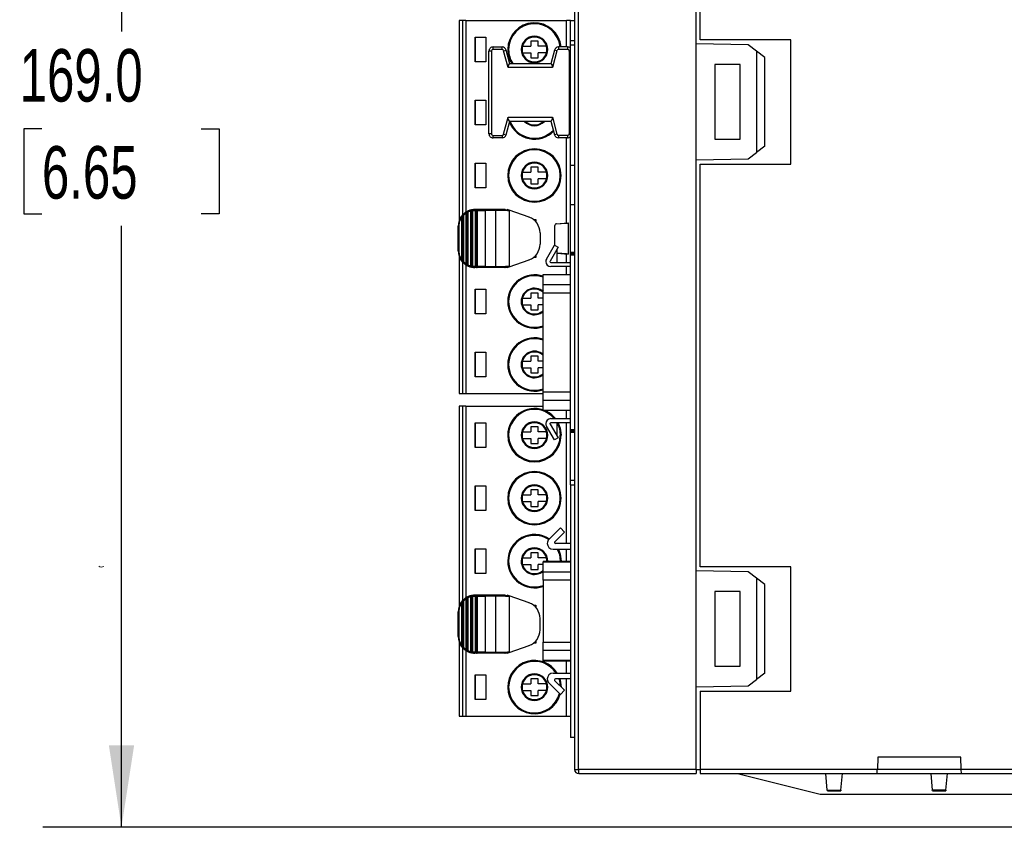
# Model space of a CAD drawing. Header units: millimetres. Extents: x 0 to 838, y 0 to 648.
# Tile 16 of 29: x 492 to 611, y 134 to 232. Entities that reach past the tile are written whole.
import ezdxf

# ---------------------------------------------------------------- set-up
doc = ezdxf.new("R2010")
doc.units = ezdxf.units.MM
doc.header["$LTSCALE"] = 3
doc.layers.add('DIMENSIONS', color=140, linetype='Continuous', lineweight=25)
doc.styles.add('SLDTEXTSTYLE0', font='TXT', dxfattribs={"width": 0.7})
doc.dimstyles.new('SLDDIMSTYLE0', dxfattribs={"dimtxt": 6.474023, "dimasz": 9.906, "dimexe": 0, "dimexo": 0.0625, "dimgap": 1.618506, "dimtad": 0, "dimtih": 1, "dimtoh": 1, "dimdec": 1, "dimrnd": 1e-09, "dimzin": 4, "dimdsep": 46, "dimtxsty": 'SLDTEXTSTYLE0', "dimsah": 1, "dimcen": 0.09, "dimadec": 0, "dimazin": 1, "dimtfac": 1, "dimtdec": 1, "dimtofl": 0, "dimtmove": 0, "dimatfit": 3, "dimfxl": 0, "dimfrac": 2, "dimtolj": 1, "dimtzin": 12, "dimarcsym": 0})

# ---------------------------------------------------------------- blocks, each defined once
blk = doc.blocks.new('_D_1')
at = {"layer": 'DIMENSIONS'}
for p, q in [((558.95, 303.38), (495.17, 303.38)), ((504.69, 303.38), (504.69, 230.62)), ((495.07, 218.88), (492.9, 218.88)), ((492.9, 218.88), (492.9, 208.59)), ((514.31, 218.88), (516.49, 218.88)), ((516.49, 218.88), (516.49, 208.59)), ((492.9, 208.59), (495.07, 208.59)), ((516.49, 208.59), (514.31, 208.59)), ((504.69, 134.38), (504.69, 207.14)), ((648.18, 134.38), (495.17, 134.38))]:
    blk.add_line(p, q, dxfattribs=at)
for points in [[(504.69, 303.38), (503.17, 293.47), (506.22, 293.47)], [(504.69, 134.38), (506.22, 144.28), (503.17, 144.28)]]:
    blk.add_solid(points, dxfattribs=at)
at = {"layer": 'DIMENSIONS', "char_height": 6.35, "attachment_point": 1, "style": 'SLDTEXTSTYLE0'}
for s, insert in [('169.0', (492.38, 228.51)), ('6.65', (495.07, 216.77))]:
    blk.add_mtext(s, dxfattribs=dict(at, insert=insert))

msp = doc.modelspace()

# ---------------------------------------------------------------- linework, layer by layer
for p, q in [((574.19, 229.14), (574.19, 278.87)), ((574.69, 229.65), (574.69, 278.35)), ((559.49, 277.32), (559.49, 141.38)), ((559.97, 141.38), (559.97, 277.32)), ((545.54, 231.96), (545.54, 207.77)), ((545.94, 231.96), (545.54, 231.96)), ((545.94, 231.96), (545.94, 208.44)), ((546.34, 231.96), (545.94, 231.96)), ((546.34, 231.96), (546.34, 208.78)), ((546.34, 231.96), (558.52, 231.96)), ((558.99, 231.96), (558.52, 231.96)), ((558.52, 228.77), (558.52, 231.96)), ((558.99, 231.96), (559.49, 231.96)), ((558.99, 229.55), (558.99, 231.96)), ((547.47, 229.96), (548.74, 229.96)), ((547.47, 226.96), (547.47, 229.96)), ((547.47, 229.96), (547.47, 226.96)), ((548.74, 229.96), (548.74, 226.96)), ((549.64, 228.47), (549.64, 228.77)), ((549.64, 228.77), (550.72, 228.77)), ((550.72, 228.47), (550.72, 228.77)), ((553.18, 228.86), (554.19, 228.86)), ((555.09, 229.46), (554.19, 229.46)), ((554.19, 229.46), (554.19, 228.86)), ((555.09, 228.86), (555.09, 229.46)), ((556.09, 228.86), (555.09, 228.86)), ((557.56, 228.77), (557.56, 228.47)), ((558.64, 228.77), (557.56, 228.77)), ((558.64, 228.77), (558.64, 228.47)), ((558.99, 229.04), (558.99, 229.55)), ((558.99, 229.55), (559.49, 229.55)), ((558.99, 214.48), (558.99, 229.04)), ((558.99, 229.04), (559.49, 229.04)), ((574.19, 215.12), (574.19, 229.14)), ((580.49, 229.03), (574.19, 229.14)), ((585.66, 229.65), (574.69, 229.65)), ((581.49, 228.26), (580.49, 229.03)), ((585.66, 214.6), (585.66, 229.65)), ((549.14, 218.27), (549.14, 228.27)), ((549.44, 228.27), (549.14, 228.27)), ((549.44, 228.27), (549.44, 218.27)), ((550.72, 228.47), (549.64, 228.47)), ((550.91, 228.32), (551.2, 228.4)), ((551.46, 226.27), (550.91, 228.32)), ((551.65, 226.73), (551.2, 228.4)), ((551.52, 228.46), (551.41, 228.46)), ((553.03, 228.46), (553.14, 228.46)), ((553.18, 228.06), (554.19, 228.06)), ((554.19, 228.06), (554.19, 227.46)), ((554.19, 227.46), (555.09, 227.46)), ((555.09, 227.46), (555.09, 228.06)), ((556.09, 228.06), (555.09, 228.06)), ((556.13, 228.46), (556.24, 228.46)), ((557.07, 228.4), (556.63, 226.73)), ((557.36, 228.32), (556.81, 226.27)), ((557.36, 228.32), (557.07, 228.4)), ((558.64, 228.47), (557.56, 228.47)), ((558.84, 228.27), (558.84, 218.27)), ((558.99, 228.27), (558.84, 228.27)), ((581.49, 228.26), (581.49, 216)), ((582.49, 227.49), (581.49, 228.26)), ((582.49, 216.76), (582.49, 227.49)), ((548.74, 226.96), (547.47, 226.96)), ((556.81, 226.27), (551.46, 226.27)), ((551.64, 226.77), (556.64, 226.77)), ((576.46, 226.65), (576.46, 217.6)), ((579.51, 226.65), (576.46, 226.65)), ((579.51, 217.6), (579.51, 226.65)), ((547.47, 222.34), (548.74, 222.34)), ((547.47, 219.34), (547.47, 222.34)), ((547.47, 222.34), (547.47, 219.34)), ((548.74, 222.34), (548.74, 219.34)), ((548.74, 219.34), (547.47, 219.34)), ((550.91, 218.22), (551.46, 220.27)), ((551.2, 218.14), (551.65, 219.81)), ((551.46, 220.27), (556.81, 220.27)), ((556.64, 219.77), (551.64, 219.77)), ((556.63, 219.81), (557.07, 218.14)), ((556.81, 220.27), (557.36, 218.22)), ((549.44, 218.27), (549.14, 218.27)), ((549.64, 218.07), (550.72, 218.07)), ((549.64, 217.77), (549.64, 218.07)), ((550.72, 218.07), (550.72, 217.77)), ((550.91, 218.22), (551.2, 218.14)), ((557.36, 218.22), (557.07, 218.14)), ((558.64, 218.07), (557.56, 218.07)), ((557.56, 218.07), (557.56, 217.77)), ((558.64, 218.07), (558.64, 217.77)), ((558.99, 218.27), (558.84, 218.27)), ((550.72, 217.77), (549.64, 217.77)), ((558.64, 217.77), (557.56, 217.77)), ((558.52, 207.46), (558.52, 217.77)), ((576.46, 217.6), (579.51, 217.6)), ((582.49, 216.76), (581.49, 216)), ((580.49, 215.23), (581.49, 216)), ((547.47, 214.72), (548.74, 214.72)), ((547.47, 211.72), (547.47, 214.72)), ((547.47, 214.72), (547.47, 211.72)), ((548.74, 214.72), (548.74, 211.72)), ((558.99, 214.48), (559.49, 214.48)), ((558.99, 209.69), (558.99, 214.48)), ((574.19, 215.12), (580.49, 215.23)), ((574.19, 165.39), (574.19, 215.12)), ((574.69, 165.9), (574.69, 214.6)), ((574.69, 214.6), (585.66, 214.6)), ((551.52, 213.22), (551.41, 213.22)), ((553.03, 213.22), (553.14, 213.22)), ((553.18, 213.62), (554.19, 213.62)), ((555.09, 214.22), (554.19, 214.22)), ((554.19, 214.22), (554.19, 213.62)), ((555.09, 213.62), (555.09, 214.22)), ((556.09, 213.62), (555.09, 213.62)), ((556.13, 213.22), (556.24, 213.22)), ((557.87, 213.22), (557.76, 213.22)), ((553.18, 212.82), (554.19, 212.82)), ((554.19, 212.82), (554.19, 212.22)), ((554.19, 212.22), (555.09, 212.22)), ((555.09, 212.22), (555.09, 212.82)), ((556.09, 212.82), (555.09, 212.82)), ((548.74, 211.72), (547.47, 211.72)), ((558.99, 203.9), (558.99, 209.69)), ((559.49, 209.69), (558.99, 209.69)), ((546.06, 208.42), (546.35, 208.67)), ((546.4, 208.76), (546.35, 208.73)), ((546.35, 208.67), (546.35, 202.53)), ((546.37, 208.8), (546.45, 208.84)), ((546.4, 202.44), (546.4, 208.76)), ((546.5, 208.76), (546.4, 208.76)), ((546.45, 208.84), (546.52, 208.88)), ((546.5, 202.44), (546.5, 208.76)), ((546.64, 208.78), (546.59, 208.76)), ((546.59, 202.44), (546.59, 208.76)), ((546.63, 208.82), (546.9, 208.93)), ((546.64, 202.41), (546.64, 208.78)), ((546.95, 208.96), (546.9, 208.95)), ((546.9, 208.95), (546.9, 208.93)), ((546.9, 208.93), (546.9, 202.27)), ((546.95, 209.04), (547.03, 209.06)), ((546.95, 208.96), (546.95, 202.23)), ((547.05, 208.96), (546.95, 208.96)), ((547.03, 209.06), (547.1, 209.07)), ((547.03, 209.06), (547.04, 209.06)), ((547.14, 208.96), (547.05, 208.96)), ((547.19, 208.97), (547.14, 208.96)), ((547.14, 208.96), (547.14, 202.23)), ((547.19, 208.98), (547.42, 209)), ((547.19, 208.97), (547.19, 208.98)), ((547.19, 202.23), (547.19, 208.97)), ((547.42, 209.1), (547.42, 209)), ((547.52, 209.1), (547.42, 209.1)), ((547.42, 209), (547.45, 209)), ((547.45, 209), (547.45, 202.2)), ((547.5, 209), (547.45, 209)), ((547.5, 209), (547.5, 202.2)), ((547.6, 209), (547.5, 209)), ((547.6, 209.1), (547.52, 209.1)), ((547.6, 209.1), (547.6, 209)), ((547.67, 209.1), (547.6, 209.1)), ((547.6, 209), (547.6, 202.2)), ((547.69, 209), (547.6, 209)), ((548.68, 209.1), (547.67, 209.1)), ((547.69, 209), (547.69, 202.2)), ((547.74, 209), (547.69, 209)), ((547.74, 202.2), (547.74, 209)), ((547.74, 209), (548.68, 209)), ((548.68, 209), (548.68, 209.1)), ((549.88, 209.1), (548.68, 209.1)), ((548.68, 209), (548.68, 202.2)), ((549.93, 209), (548.68, 209)), ((551.07, 209.1), (549.88, 209.1)), ((549.93, 209), (549.93, 202.2)), ((551.12, 209), (549.93, 209)), ((551.07, 209.1), (551.57, 209.01)), ((551.57, 208.92), (551.12, 209)), ((551.57, 209.01), (551.33, 209.1)), ((551.57, 208.92), (551.57, 209.01)), ((553.98, 208.18), (551.57, 209.01)), ((551.58, 208.92), (551.57, 208.91)), ((551.57, 208.92), (551.58, 208.92)), ((551.57, 208.91), (551.57, 202.28)), ((545.79, 208.26), (545.87, 208.36)), ((545.85, 208.29), (545.79, 208.21)), ((545.8, 208.09), (545.8, 203.1)), ((545.85, 202.9), (545.85, 208.29)), ((545.95, 208.29), (545.85, 208.29)), ((545.93, 208.39), (545.95, 208.39)), ((545.95, 208.29), (545.95, 208.39)), ((546.04, 208.29), (545.95, 208.29)), ((545.95, 202.9), (545.95, 208.29)), ((546.09, 208.35), (546.04, 208.29)), ((546.04, 202.9), (546.04, 208.29)), ((546.09, 202.84), (546.09, 208.35)), ((554.51, 207.9), (554.79, 207.9)), ((554.57, 207.85), (554.79, 207.85)), ((554.79, 207.9), (554.79, 207.65)), ((557.28, 207.38), (558.73, 207.48)), ((557.28, 207.38), (558.52, 207.46)), ((557.28, 207.38), (557.28, 207.38)), ((558.73, 207.48), (558.73, 203.72)), ((545.52, 207.1), (545.42, 207.1)), ((545.42, 204.1), (545.42, 207.1)), ((545.52, 204.1), (545.52, 207.1)), ((555.32, 206.29), (555.32, 204.91)), ((557.1, 207.18), (557.1, 207.18)), ((557.1, 204.76), (557.1, 207.18)), ((545.52, 204.1), (545.42, 204.1)), ((556.09, 203.11), (557.05, 204.79)), ((557.49, 204.54), (556.52, 202.86)), ((557.05, 204.79), (557.49, 204.54)), ((557.37, 202.71), (557.37, 204.34)), ((558.52, 203.73), (557.37, 203.81)), ((557.37, 203.81), (558.73, 203.72)), ((558.52, 202.71), (558.52, 203.73)), ((559.49, 203.9), (558.99, 203.9)), ((558.99, 203.74), (558.99, 203.9)), ((558.99, 203.58), (558.99, 203.74)), ((559.49, 203.74), (558.99, 203.74)), ((545.54, 203.43), (545.54, 186.86)), ((545.79, 202.98), (545.85, 202.9)), ((545.87, 202.84), (545.79, 202.94)), ((545.94, 202.76), (545.94, 186.86)), ((545.95, 202.9), (546.04, 202.9)), ((545.95, 202.81), (545.95, 202.9)), ((546.04, 202.9), (546.09, 202.84)), ((546.35, 202.53), (546.06, 202.77)), ((546.35, 202.47), (546.4, 202.44)), ((551.57, 202.18), (553.98, 203.02)), ((554.79, 203.3), (554.51, 203.3)), ((554.79, 203.35), (554.57, 203.35)), ((554.79, 203.55), (554.79, 203.3)), ((556.61, 202.71), (558.99, 202.71)), ((558.99, 182.45), (558.99, 203.58)), ((559.49, 203.58), (558.99, 203.58)), ((546.34, 202.42), (546.34, 186.86)), ((546.45, 202.35), (546.37, 202.4)), ((546.52, 202.31), (546.45, 202.35)), ((546.49, 202.34), (546.5, 202.34)), ((546.5, 202.34), (546.5, 202.44)), ((546.5, 202.44), (546.59, 202.44)), ((546.59, 202.44), (546.64, 202.41)), ((546.9, 202.27), (546.63, 202.37)), ((546.9, 202.27), (546.9, 202.25)), ((546.9, 202.25), (546.95, 202.23)), ((546.95, 202.23), (547.05, 202.23)), ((547.03, 202.14), (546.95, 202.15)), ((547.1, 202.12), (547.03, 202.14)), ((547.05, 202.23), (547.14, 202.23)), ((547.14, 202.23), (547.19, 202.23)), ((547.19, 202.21), (547.19, 202.23)), ((547.42, 202.2), (547.19, 202.21)), ((547.45, 202.2), (547.42, 202.2)), ((547.42, 202.2), (547.42, 202.1)), ((547.52, 202.1), (547.42, 202.1)), ((547.45, 202.2), (547.5, 202.2)), ((547.5, 202.2), (547.6, 202.2)), ((547.6, 202.1), (547.52, 202.1)), ((547.6, 202.1), (547.6, 202.2)), ((547.6, 202.2), (547.69, 202.2)), ((547.67, 202.1), (547.6, 202.1)), ((548.68, 202.1), (547.67, 202.1)), ((547.69, 202.2), (547.74, 202.2)), ((548.68, 202.2), (547.74, 202.2)), ((548.68, 202.2), (548.68, 202.1)), ((549.88, 202.1), (548.68, 202.1)), ((551.07, 202.1), (549.88, 202.1)), ((549.93, 202.2), (551.12, 202.2)), ((551.57, 202.18), (551.07, 202.1)), ((551.33, 202.1), (551.07, 202.1)), ((551.57, 202.27), (551.12, 202.2)), ((551.33, 202.1), (551.57, 202.18)), ((551.58, 202.28), (551.57, 202.27)), ((551.57, 202.28), (551.58, 202.28)), ((551.57, 202.27), (551.57, 202.18)), ((558.99, 202.21), (556.61, 202.21)), ((558.52, 201.24), (558.52, 202.21)), ((555.7, 201.24), (558.99, 201.24)), ((555.7, 199.99), (555.7, 201.24)), ((547.47, 199.48), (548.74, 199.48)), ((547.47, 196.48), (547.47, 199.48)), ((547.47, 199.48), (547.47, 196.48)), ((548.74, 199.48), (548.74, 196.48)), ((555.09, 198.98), (554.19, 198.98)), ((554.19, 198.98), (554.19, 198.38)), ((555.09, 198.38), (555.09, 198.98)), ((558.99, 199.99), (555.7, 199.99)), ((555.7, 199.02), (555.7, 199.99)), ((555.7, 199.02), (558.99, 199.02)), ((555.7, 187.01), (555.7, 199.02)), ((551.52, 197.98), (551.41, 197.98)), ((553.03, 197.98), (553.14, 197.98)), ((553.18, 198.38), (554.19, 198.38)), ((555.7, 198.38), (555.09, 198.38)), ((553.18, 197.58), (554.19, 197.58)), ((554.19, 197.58), (554.19, 196.98)), ((554.19, 196.98), (555.09, 196.98)), ((555.09, 196.98), (555.09, 197.58)), ((555.7, 197.58), (555.09, 197.58)), ((548.74, 196.48), (547.47, 196.48)), ((547.47, 191.86), (548.74, 191.86)), ((547.47, 188.86), (547.47, 191.86)), ((547.47, 191.86), (547.47, 188.86)), ((548.74, 191.86), (548.74, 188.86)), ((559.49, 192.11), (559.48, 192.11)), ((559.48, 191.97), (559.49, 191.97)), ((559.49, 191.86), (559.48, 191.86)), ((553.18, 190.76), (554.19, 190.76)), ((555.09, 191.36), (554.19, 191.36)), ((554.19, 191.36), (554.19, 190.76)), ((555.09, 190.76), (555.09, 191.36)), ((555.7, 190.76), (555.09, 190.76)), ((551.52, 190.36), (551.41, 190.36)), ((553.03, 190.36), (553.14, 190.36)), ((553.18, 189.96), (554.19, 189.96)), ((554.19, 189.96), (554.19, 189.36)), ((554.19, 189.36), (555.09, 189.36)), ((555.09, 189.36), (555.09, 189.96)), ((555.7, 189.96), (555.09, 189.96)), ((548.74, 188.86), (547.47, 188.86)), ((555.7, 186.04), (555.7, 187.01)), ((558.99, 187.01), (555.7, 187.01)), ((545.54, 186.86), (545.94, 186.86)), ((545.94, 186.86), (546.34, 186.86)), ((546.34, 186.86), (555.7, 186.86)), ((555.7, 186.04), (558.99, 186.04)), ((555.7, 184.79), (555.7, 186.04)), ((545.54, 185.31), (545.54, 161.12)), ((545.94, 185.31), (545.54, 185.31)), ((545.94, 185.31), (545.94, 161.79)), ((546.34, 185.31), (545.94, 185.31)), ((546.34, 185.31), (546.34, 162.13)), ((546.34, 185.31), (555.7, 185.31)), ((558.99, 184.79), (555.7, 184.79)), ((558.52, 183.81), (558.52, 184.79)), ((556.61, 183.81), (558.99, 183.81)), ((547.47, 183.31), (548.74, 183.31)), ((547.47, 180.31), (547.47, 183.31)), ((547.47, 183.31), (547.47, 180.31)), ((548.74, 183.31), (548.74, 180.31)), ((553.18, 182.21), (554.19, 182.21)), ((555.09, 182.81), (554.19, 182.81)), ((554.19, 182.81), (554.19, 182.21)), ((555.09, 182.21), (555.09, 182.81)), ((556.09, 182.21), (555.09, 182.21)), ((557.05, 181.24), (556.09, 182.91)), ((556.52, 183.16), (557.49, 181.49)), ((558.99, 183.31), (556.61, 183.31)), ((557.37, 181.68), (557.37, 183.31)), ((558.52, 168.72), (558.52, 183.31)), ((559.49, 182.45), (558.99, 182.45)), ((558.99, 182.29), (558.99, 182.45)), ((558.99, 182.13), (558.99, 182.29)), ((559.49, 182.29), (558.99, 182.29)), ((551.52, 181.81), (551.41, 181.81)), ((553.03, 181.81), (553.14, 181.81)), ((553.18, 181.41), (554.19, 181.41)), ((554.19, 181.41), (554.19, 180.81)), ((555.09, 180.81), (555.09, 181.41)), ((556.09, 181.41), (555.09, 181.41)), ((556.13, 181.81), (556.24, 181.81)), ((557.49, 181.49), (557.05, 181.24)), ((557.87, 181.81), (557.76, 181.81)), ((558.99, 176.34), (558.99, 182.13)), ((559.49, 182.13), (558.99, 182.13)), ((548.74, 180.31), (547.47, 180.31)), ((554.19, 180.81), (555.09, 180.81)), ((559.49, 176.34), (558.99, 176.34)), ((558.99, 175.8), (558.99, 176.34)), ((547.47, 175.69), (548.74, 175.69)), ((547.47, 172.69), (547.47, 175.69)), ((547.47, 175.69), (547.47, 172.69)), ((548.74, 175.69), (548.74, 172.69)), ((555.09, 175.19), (554.19, 175.19)), ((554.19, 175.19), (554.19, 174.59)), ((555.09, 174.59), (555.09, 175.19)), ((558.99, 175.8), (558.99, 145.24)), ((558.99, 175.8), (559.49, 175.8)), ((551.52, 174.19), (551.41, 174.19)), ((553.03, 174.19), (553.14, 174.19)), ((553.18, 174.59), (554.19, 174.59)), ((556.09, 174.59), (555.09, 174.59)), ((556.13, 174.19), (556.24, 174.19)), ((557.87, 174.19), (557.76, 174.19)), ((548.74, 172.69), (547.47, 172.69)), ((553.18, 173.79), (554.19, 173.79)), ((554.19, 173.79), (554.19, 173.19)), ((554.19, 173.19), (555.09, 173.19)), ((555.09, 173.19), (555.09, 173.79)), ((556.09, 173.79), (555.09, 173.79)), ((556.4, 169.22), (557.8, 170.59)), ((558.29, 170.09), (557.8, 170.59)), ((557.1, 168.92), (558.29, 170.09)), ((547.47, 168.07), (548.74, 168.07)), ((547.47, 165.07), (547.47, 168.07)), ((547.47, 168.07), (547.47, 165.07)), ((548.74, 168.07), (548.74, 165.07)), ((556.89, 168.02), (558.99, 168.02)), ((558.99, 168.72), (557.18, 168.72)), ((558.52, 166.51), (558.52, 168.02)), ((553.18, 166.97), (554.19, 166.97)), ((555.09, 167.57), (554.19, 167.57)), ((554.19, 167.57), (554.19, 166.97)), ((555.09, 166.97), (555.09, 167.57)), ((556.09, 166.97), (555.09, 166.97)), ((559.48, 166.79), (559.48, 166.64)), ((551.52, 166.57), (551.41, 166.57)), ((553.03, 166.57), (553.14, 166.57)), ((553.18, 166.17), (554.19, 166.17)), ((554.19, 166.17), (554.19, 165.57)), ((554.19, 165.57), (555.09, 165.57)), ((555.09, 165.57), (555.09, 166.17)), ((555.7, 166.17), (555.09, 166.17)), ((558.99, 166.51), (555.7, 166.51)), ((555.7, 166.51), (555.7, 166.48)), ((555.7, 166.48), (558.99, 166.48)), ((555.7, 165.23), (555.7, 166.48)), ((556.13, 166.57), (556.24, 166.57)), ((556.24, 166.51), (556.24, 166.57)), ((557.87, 166.57), (557.76, 166.57)), ((559.48, 166.64), (559.48, 166.5)), ((559.48, 166.31), (559.48, 165.91)), ((559.48, 165.91), (559.48, 165.74)), ((559.48, 165.74), (559.48, 165.59)), ((559.48, 165.59), (559.48, 165.44)), ((585.66, 165.9), (574.69, 165.9)), ((585.66, 150.85), (585.66, 165.9)), ((548.74, 165.07), (547.47, 165.07)), ((558.99, 165.23), (555.7, 165.23)), ((555.7, 164.26), (555.7, 165.23)), ((574.19, 151.37), (574.19, 165.39)), ((580.49, 165.28), (574.19, 165.39)), ((581.49, 164.51), (580.49, 165.28)), ((581.49, 164.51), (581.49, 152.25)), ((582.49, 163.74), (581.49, 164.51)), ((558.99, 164.26), (555.7, 164.26)), ((555.7, 164.26), (555.7, 156.77)), ((582.49, 153.01), (582.49, 163.74)), ((546.06, 161.78), (546.35, 162.02)), ((546.4, 162.11), (546.35, 162.08)), ((546.35, 162.02), (546.35, 155.88)), ((546.37, 162.15), (546.45, 162.2)), ((546.4, 155.79), (546.4, 162.11)), ((546.5, 162.11), (546.4, 162.11)), ((546.45, 162.2), (546.52, 162.24)), ((546.5, 155.79), (546.5, 162.11)), ((546.64, 162.14), (546.59, 162.11)), ((546.59, 155.79), (546.59, 162.11)), ((546.63, 162.18), (546.9, 162.28)), ((546.64, 155.77), (546.64, 162.14)), ((546.95, 162.32), (546.9, 162.3)), ((546.9, 162.3), (546.9, 162.28)), ((546.9, 162.28), (546.9, 155.62)), ((546.95, 162.4), (547.03, 162.41)), ((546.95, 162.32), (546.95, 155.59)), ((547.05, 162.32), (546.95, 162.32)), ((547.03, 162.41), (547.1, 162.43)), ((547.03, 162.41), (547.04, 162.41)), ((547.14, 162.32), (547.05, 162.32)), ((547.14, 162.32), (547.14, 155.59)), ((547.19, 162.32), (547.14, 162.32)), ((547.19, 162.34), (547.42, 162.35)), ((547.19, 155.58), (547.19, 162.32)), ((547.42, 162.45), (547.42, 162.35)), ((547.52, 162.45), (547.42, 162.45)), ((547.42, 162.35), (547.45, 162.35)), ((547.45, 162.35), (547.45, 155.55)), ((547.5, 162.35), (547.45, 162.35)), ((547.6, 162.35), (547.5, 162.35)), ((547.5, 162.35), (547.5, 155.55)), ((547.6, 162.45), (547.52, 162.45)), ((547.6, 162.45), (547.6, 162.35)), ((547.67, 162.45), (547.6, 162.45)), ((547.69, 162.35), (547.6, 162.35)), ((547.6, 162.35), (547.6, 155.55)), ((548.68, 162.45), (547.67, 162.45)), ((547.69, 162.35), (547.69, 155.55)), ((547.74, 162.35), (547.69, 162.35)), ((547.74, 155.55), (547.74, 162.35)), ((547.74, 162.35), (548.68, 162.35)), ((548.68, 162.35), (548.68, 162.45)), ((549.88, 162.45), (548.68, 162.45)), ((548.68, 162.35), (548.68, 155.55)), ((549.93, 162.35), (548.68, 162.35)), ((551.07, 162.45), (549.88, 162.45)), ((549.93, 162.35), (549.93, 155.55)), ((551.12, 162.35), (549.93, 162.35)), ((551.07, 162.45), (551.57, 162.37)), ((551.12, 162.35), (551.57, 162.28)), ((551.57, 162.37), (551.33, 162.45)), ((551.57, 162.37), (551.57, 162.28)), ((553.98, 161.53), (551.57, 162.37)), ((551.57, 162.28), (551.58, 162.27)), ((551.57, 162.27), (551.57, 155.64)), ((551.58, 162.27), (551.57, 162.27)), ((576.46, 162.9), (576.46, 153.85)), ((579.51, 162.9), (576.46, 162.9)), ((579.51, 153.85), (579.51, 162.9)), ((545.79, 161.61), (545.87, 161.71)), ((545.85, 161.65), (545.79, 161.57)), ((545.8, 161.45), (545.8, 156.46)), ((545.95, 161.65), (545.85, 161.65)), ((545.85, 156.25), (545.85, 161.65)), ((545.95, 161.65), (545.95, 161.74)), ((545.95, 156.25), (545.95, 161.65)), ((546.04, 161.65), (545.95, 161.65)), ((546.09, 161.71), (546.04, 161.65)), ((546.04, 156.25), (546.04, 161.65)), ((546.09, 156.2), (546.09, 161.71)), ((554.51, 161.25), (554.79, 161.25)), ((554.57, 161.2), (554.79, 161.2)), ((554.79, 161.25), (554.79, 161)), ((545.42, 160.45), (545.52, 160.45)), ((545.42, 157.45), (545.42, 160.45)), ((545.52, 157.45), (545.52, 160.45)), ((555.32, 158.26), (555.32, 159.64)), ((545.52, 157.45), (545.42, 157.45)), ((545.54, 156.78), (545.54, 147.83)), ((545.79, 156.34), (545.85, 156.25)), ((545.87, 156.19), (545.79, 156.29)), ((545.94, 156.11), (545.94, 147.83)), ((545.95, 156.25), (546.04, 156.25)), ((545.95, 156.16), (545.95, 156.25)), ((546.04, 156.25), (546.09, 156.2)), ((546.35, 155.88), (546.06, 156.13)), ((551.57, 155.54), (553.98, 156.37)), ((554.79, 156.65), (554.51, 156.65)), ((554.79, 156.7), (554.57, 156.7)), ((554.79, 156.9), (554.79, 156.65)), ((555.7, 155.8), (555.7, 156.77)), ((555.7, 156.77), (558.99, 156.77)), ((546.34, 155.77), (546.34, 147.83)), ((546.35, 155.82), (546.4, 155.79)), ((546.45, 155.71), (546.37, 155.75)), ((546.52, 155.67), (546.45, 155.71)), ((546.49, 155.69), (546.5, 155.69)), ((546.5, 155.79), (546.59, 155.79)), ((546.5, 155.69), (546.5, 155.79)), ((546.59, 155.79), (546.64, 155.77)), ((546.9, 155.62), (546.63, 155.73)), ((546.9, 155.62), (546.9, 155.6)), ((546.9, 155.6), (546.95, 155.59)), ((546.95, 155.59), (547.05, 155.59)), ((547.03, 155.49), (546.95, 155.51)), ((547.1, 155.48), (547.03, 155.49)), ((547.05, 155.59), (547.14, 155.59)), ((547.14, 155.59), (547.19, 155.58)), ((547.19, 155.57), (547.19, 155.58)), ((547.42, 155.55), (547.19, 155.57)), ((547.45, 155.55), (547.42, 155.55)), ((547.42, 155.55), (547.42, 155.45)), ((547.52, 155.45), (547.42, 155.45)), ((547.45, 155.55), (547.5, 155.55)), ((547.5, 155.55), (547.6, 155.55)), ((547.6, 155.45), (547.52, 155.45)), ((547.6, 155.45), (547.6, 155.55)), ((547.6, 155.55), (547.69, 155.55)), ((547.67, 155.45), (547.6, 155.45)), ((548.68, 155.45), (547.67, 155.45)), ((547.69, 155.55), (547.74, 155.55)), ((548.68, 155.55), (547.74, 155.55)), ((548.68, 155.55), (548.68, 155.45)), ((549.88, 155.45), (548.68, 155.45)), ((551.07, 155.45), (549.88, 155.45)), ((549.93, 155.55), (551.12, 155.55)), ((551.57, 155.54), (551.07, 155.45)), ((551.33, 155.45), (551.07, 155.45)), ((551.12, 155.55), (551.57, 155.63)), ((551.33, 155.45), (551.57, 155.54)), ((551.57, 155.64), (551.58, 155.63)), ((551.57, 155.63), (551.57, 155.54)), ((551.58, 155.63), (551.57, 155.63)), ((555.7, 155.8), (558.99, 155.8)), ((555.7, 154.56), (555.7, 155.8)), ((558.99, 154.56), (555.7, 154.56)), ((555.7, 154.52), (555.7, 154.56)), ((555.7, 154.52), (558.99, 154.52)), ((558.52, 153.02), (558.52, 154.52)), ((576.46, 153.85), (579.51, 153.85)), ((547.47, 152.83), (548.74, 152.83)), ((547.47, 149.83), (547.47, 152.83)), ((547.47, 152.83), (547.47, 149.83)), ((548.74, 152.83), (548.74, 149.83)), ((556.89, 153.02), (558.99, 153.02)), ((582.49, 153.01), (581.49, 152.25)), ((551.52, 151.33), (551.41, 151.33)), ((553.03, 151.33), (553.14, 151.33)), ((553.18, 151.73), (554.19, 151.73)), ((555.09, 152.33), (554.19, 152.33)), ((554.19, 152.33), (554.19, 151.73)), ((555.09, 151.73), (555.09, 152.33)), ((556.09, 151.73), (555.09, 151.73)), ((556.13, 151.33), (556.24, 151.33)), ((557.8, 150.45), (556.4, 151.82)), ((557.1, 152.11), (558.29, 150.95)), ((558.99, 152.32), (557.18, 152.32)), ((558.52, 148.03), (558.52, 152.32)), ((574.19, 151.37), (580.49, 151.48)), ((574.19, 141.38), (574.19, 151.37)), ((580.49, 151.48), (581.49, 152.25)), ((553.18, 150.93), (554.19, 150.93)), ((554.19, 150.93), (554.19, 150.33)), ((554.19, 150.33), (555.09, 150.33)), ((555.09, 150.33), (555.09, 150.93)), ((556.09, 150.93), (555.09, 150.93)), ((558.29, 150.95), (557.8, 150.45)), ((574.69, 150.85), (574.69, 141.38)), ((574.69, 150.85), (585.66, 150.85)), ((548.74, 149.83), (547.47, 149.83)), ((545.54, 147.83), (545.94, 147.83)), ((545.94, 147.83), (546.34, 147.83)), ((546.34, 147.83), (558.52, 147.83)), ((558.52, 147.83), (558.52, 148.03)), ((558.52, 147.83), (558.99, 147.83)), ((559.49, 145.24), (558.99, 145.24)), ((596.19, 142.88), (596.11, 141.38)), ((606.19, 142.88), (596.19, 142.88)), ((606.26, 141.38), (606.19, 142.88)), ((559.49, 141.38), (559.97, 141.38)), ((574.19, 141.38), (559.97, 141.38)), ((559.99, 140.88), (574.19, 140.88)), ((574.19, 141.38), (574.69, 141.38)), ((596.11, 141.38), (574.69, 141.38)), ((574.69, 141.38), (574.69, 140.88)), ((574.69, 140.88), (596.08, 140.88)), ((579.19, 140.88), (589.19, 138.38)), ((590.06, 138.88), (589.89, 140.88)), ((591.71, 138.88), (591.89, 140.88)), ((596.08, 140.88), (606.29, 140.88)), ((606.26, 141.38), (596.11, 141.38)), ((602.59, 140.88), (602.76, 138.88)), ((604.41, 138.88), (604.59, 140.88)), ((738.43, 141.38), (606.26, 141.38)), ((606.29, 140.88), (606.26, 141.38)), ((606.29, 140.88), (738.43, 140.88)), ((589.19, 138.38), (623.99, 138.38)), ((590.06, 138.88), (591.71, 138.88)), ((590.07, 138.79), (590.06, 138.88)), ((590.07, 138.79), (591.7, 138.79)), ((591.71, 138.88), (591.7, 138.79)), ((604.41, 138.88), (602.76, 138.88)), ((602.77, 138.79), (602.76, 138.88)), ((602.77, 138.79), (604.4, 138.79)), ((604.41, 138.88), (604.4, 138.79))]:
    msp.add_line(p, q)
at = {"flags": 128}
for points in [[(545.87, 208.36), (545.91, 208.4), (545.94, 208.45)], [(545.93, 208.39), (545.96, 208.42), (545.99, 208.46)], [(546.35, 208.73), (546.35, 208.7), (546.35, 208.67)], [(546.45, 208.84), (546.47, 208.85), (546.49, 208.85)], [(546.49, 208.85), (546.49, 208.85), (546.5, 208.85)], [(546.5, 208.76), (546.5, 208.79), (546.5, 208.82), (546.5, 208.84), (546.5, 208.85)], [(546.59, 208.76), (546.58, 208.76), (546.57, 208.76), (546.56, 208.76), (546.55, 208.76), (546.54, 208.76), (546.53, 208.76), (546.51, 208.76), (546.5, 208.76)], [(546.64, 208.78), (546.64, 208.8), (546.63, 208.82)], [(547.05, 208.96), (547.05, 204.27), (547.05, 202.82), (547.05, 202.42), (547.05, 202.3), (547.05, 202.23)], [(547.74, 209), (547.74, 209.02), (547.73, 209.03), (547.73, 209.05), (547.72, 209.07), (547.7, 209.09), (547.67, 209.1)], [(549.93, 209), (549.92, 209.02), (549.92, 209.04), (549.92, 209.05), (549.91, 209.07), (549.9, 209.08), (549.89, 209.09), (549.89, 209.1), (549.88, 209.1)], [(551.12, 209), (551.12, 209.02), (551.12, 209.04), (551.12, 209.05), (551.11, 209.07), (551.1, 209.08), (551.09, 209.09), (551.08, 209.1), (551.07, 209.1)], [(545.52, 207.1), (545.59, 207.61), (545.8, 208.09)], [(545.79, 208.26), (545.79, 208.23), (545.79, 208.21)], [(545.85, 208.29), (545.85, 208.33), (545.87, 208.36)], [(558.52, 207.46), (558.63, 207.47), (558.73, 207.48)], [(545.8, 203.1), (545.59, 203.58), (545.52, 204.1)], [(558.73, 203.72), (558.63, 203.72), (558.52, 203.73)], [(545.79, 202.94), (545.79, 202.96), (545.79, 202.98)], [(545.85, 202.9), (545.86, 202.9), (545.87, 202.9), (545.88, 202.9), (545.89, 202.9), (545.9, 202.9), (545.92, 202.9), (545.93, 202.9), (545.95, 202.9)], [(545.94, 202.75), (545.91, 202.79), (545.87, 202.84)], [(545.93, 202.81), (545.94, 202.81), (545.95, 202.81)], [(545.94, 202.75), (545.97, 202.74), (545.99, 202.74)], [(545.99, 202.83), (545.97, 202.81), (545.95, 202.81)], [(546.35, 202.53), (546.35, 202.5), (546.35, 202.47)], [(546.4, 202.44), (546.41, 202.44), (546.42, 202.44), (546.43, 202.44), (546.44, 202.44), (546.45, 202.44), (546.47, 202.44), (546.48, 202.44), (546.5, 202.44)], [(546.49, 202.34), (546.46, 202.34), (546.45, 202.35)], [(546.63, 202.37), (546.64, 202.39), (546.64, 202.41)], [(547.04, 202.13), (547.03, 202.14), (547.03, 202.14)], [(547.67, 202.1), (547.7, 202.11), (547.72, 202.13), (547.73, 202.14), (547.73, 202.16), (547.74, 202.18), (547.74, 202.2)], [(548.68, 202.2), (548.84, 202.2), (549, 202.2), (549.16, 202.2), (549.32, 202.2), (549.48, 202.2), (549.63, 202.2), (549.78, 202.2), (549.93, 202.2)], [(549.88, 202.1), (549.89, 202.1), (549.89, 202.1), (549.9, 202.11), (549.91, 202.13), (549.92, 202.14), (549.92, 202.16), (549.92, 202.18), (549.93, 202.2)], [(551.07, 202.1), (551.09, 202.1), (551.11, 202.13), (551.12, 202.16), (551.12, 202.2)], [(557.37, 183.31), (557.65, 182.62), (557.76, 181.81)], [(557.5, 183.31), (557.76, 182.65), (557.87, 181.81)], [(557.4, 168.02), (557.65, 167.38), (557.76, 166.57)], [(557.53, 168.02), (557.76, 167.41), (557.87, 166.57)], [(556.13, 166.57), (556.13, 166.52), (556.13, 166.51)], [(546.35, 162.08), (546.35, 162.05), (546.35, 162.02)], [(546.45, 162.2), (546.47, 162.21), (546.49, 162.21)], [(546.49, 162.21), (546.49, 162.21), (546.5, 162.21)], [(546.5, 162.11), (546.5, 162.15), (546.5, 162.18), (546.5, 162.2), (546.5, 162.21)], [(546.59, 162.11), (546.58, 162.11), (546.57, 162.11), (546.56, 162.11), (546.55, 162.11), (546.54, 162.11), (546.53, 162.11), (546.51, 162.11), (546.5, 162.11)], [(546.64, 162.14), (546.64, 162.16), (546.63, 162.18)], [(547.05, 162.32), (547.05, 157.62), (547.05, 156.18), (547.05, 155.78), (547.05, 155.66), (547.05, 155.59)], [(547.19, 162.32), (547.19, 162.33), (547.19, 162.34)], [(547.74, 162.35), (547.74, 162.37), (547.73, 162.39), (547.73, 162.41), (547.72, 162.42), (547.7, 162.44), (547.67, 162.45)], [(549.93, 162.35), (549.92, 162.37), (549.92, 162.39), (549.92, 162.41), (549.91, 162.42), (549.9, 162.44), (549.89, 162.44), (549.89, 162.45), (549.88, 162.45)], [(551.12, 162.35), (551.12, 162.37), (551.12, 162.39), (551.12, 162.41), (551.11, 162.42), (551.1, 162.44), (551.09, 162.44), (551.08, 162.45), (551.07, 162.45)], [(545.52, 160.45), (545.59, 160.97), (545.8, 161.45)], [(545.79, 161.61), (545.79, 161.59), (545.79, 161.57)], [(545.85, 161.65), (545.85, 161.68), (545.87, 161.71)], [(545.87, 161.71), (545.91, 161.76), (545.94, 161.8)], [(545.93, 161.74), (545.96, 161.78), (545.99, 161.81)], [(545.93, 161.74), (545.94, 161.74), (545.95, 161.74)], [(545.8, 156.46), (545.59, 156.93), (545.52, 157.45)], [(545.79, 156.29), (545.79, 156.32), (545.79, 156.34)], [(545.85, 156.25), (545.86, 156.25), (545.87, 156.25), (545.88, 156.25), (545.89, 156.25), (545.9, 156.25), (545.92, 156.25), (545.93, 156.25), (545.95, 156.25)], [(545.94, 156.1), (545.91, 156.15), (545.87, 156.19)], [(545.93, 156.16), (545.94, 156.16), (545.95, 156.16)], [(545.94, 156.1), (545.97, 156.09), (545.99, 156.09)], [(545.99, 156.18), (545.97, 156.17), (545.95, 156.16)], [(546.35, 155.88), (546.35, 155.85), (546.35, 155.82)], [(546.4, 155.79), (546.41, 155.79), (546.42, 155.79), (546.43, 155.79), (546.44, 155.79), (546.45, 155.79), (546.47, 155.79), (546.48, 155.79), (546.5, 155.79)], [(546.49, 155.69), (546.46, 155.7), (546.45, 155.71)], [(546.63, 155.73), (546.64, 155.75), (546.64, 155.77)], [(547.04, 155.49), (547.03, 155.49), (547.03, 155.49)], [(547.67, 155.45), (547.7, 155.46), (547.72, 155.48), (547.73, 155.5), (547.73, 155.52), (547.74, 155.53), (547.74, 155.55)], [(548.68, 155.55), (548.84, 155.55), (549, 155.55), (549.16, 155.55), (549.32, 155.55), (549.48, 155.55), (549.63, 155.55), (549.78, 155.55), (549.93, 155.55)], [(549.88, 155.45), (549.89, 155.45), (549.89, 155.46), (549.9, 155.47), (549.91, 155.48), (549.92, 155.5), (549.92, 155.51), (549.92, 155.53), (549.93, 155.55)], [(551.07, 155.45), (551.09, 155.46), (551.11, 155.48), (551.12, 155.51), (551.12, 155.55)], [(557.6, 152.32), (557.65, 152.14), (557.75, 151.47)], [(557.71, 152.32), (557.76, 152.17), (557.87, 151.33)]]:
    msp.add_lwpolyline(points, dxfattribs=at)
for centre, radius, start, end in [((554.64, 228.46), 3.23, 5.5063, 180), ((554.64, 228.46), 3.12, 5.7026, 180), ((554.64, 228.46), 1.61, 0, 180), ((554.64, 228.46), 1.51, 15.3475, 164.6525), ((549.64, 228.27), 0.5, 90, 180.0007), ((550.72, 228.27), 0.5, 15, 90), ((554.64, 228.46), 1.5, 164.4965, 180), ((554.64, 228.46), 1.5, 0, 15.5035), ((557.56, 228.27), 0.5, 90, 165), ((558.64, 228.27), 0.5, 45.634, 90), ((549.64, 228.27), 0.2, 90, 179.9996), ((550.72, 228.27), 0.2, 15, 90), ((554.64, 228.46), 3.23, 180, 211.5414), ((554.64, 228.46), 3.12, 180, 212.7994), ((554.64, 228.46), 1.61, 180, 0), ((554.64, 228.46), 1.5, 180, 195.5035), ((554.64, 228.46), 1.51, 195.3475, 344.6525), ((554.64, 228.46), 1.5, 344.4965, 0), ((557.56, 228.27), 0.2, 90, 165), ((558.64, 228.27), 0.2, 359.9995, 90), ((551.82, 226.39), 0.378, 116.8084, 198.6241), ((556.45, 226.39), 0.382, 341.9121, 62.6554), ((551.82, 220.15), 0.382, 161.9121, 242.6554), ((554.64, 220.84), 3.23, 200.7824, 315.8141), ((554.64, 220.84), 3.12, 200.0579, 317.0361), ((554.64, 220.84), 1.61, 221.7369, 318.2631), ((554.64, 220.84), 1.51, 225.0723, 314.9277), ((556.45, 220.15), 0.378, 296.8084, 18.6241), ((549.64, 218.27), 0.5, 179.9999, 270), ((549.64, 218.27), 0.2, 179.9997, 270), ((550.72, 218.27), 0.2, 270, 345), ((550.72, 218.27), 0.5, 270, 345), ((557.56, 218.27), 0.5, 195, 270), ((557.56, 218.27), 0.2, 195, 270), ((558.64, 218.27), 0.2, 270, 0.0003), ((558.64, 218.27), 0.5, 270, 314.366), ((554.64, 213.22), 3.23, 0, 180), ((554.64, 213.22), 3.12, 0, 180), ((554.64, 213.22), 1.61, 0, 180), ((554.64, 213.22), 1.51, 15.3475, 164.6525), ((554.64, 213.22), 3.23, 180, 0), ((554.64, 213.22), 3.12, 180, 0), ((554.64, 213.22), 1.61, 180, 0), ((554.64, 213.22), 1.5, 164.4965, 180), ((554.64, 213.22), 1.5, 180, 195.5035), ((554.64, 213.22), 1.5, 0, 15.5035), ((554.64, 213.22), 1.5, 344.4965, 0), ((554.64, 213.22), 1.51, 195.3475, 344.6525), ((547.42, 207.1), 2, 121.6787, 137.5616), ((545.96, 208.32), 0.137, 45.5638, 77.2611), ((546, 208.36), 0.0908, 358.0177, 47.3327), ((546.41, 208.75), 0.0688, 129.0988, 197.008), ((546.49, 208.76), 0.0918, 120.1948, 184.9949), ((547.43, 207.17), 1.93, 116.9703, 119.1284), ((546.49, 208.75), 0.104, 3.252, 84.3356), ((547.42, 207.1), 2, 103.6318, 116.6494), ((546.53, 208.78), 0.11, 22.6206, 76.3487), ((546.98, 208.97), 0.081, 113.0424, 192.2783), ((547.05, 208.96), 0.0956, 102.8455, 182.8868), ((548.76, 209.36), 1.76, 189.756, 193.0101), ((547.42, 207.18), 1.91, 99.2591, 101.3822), ((547.04, 208.96), 0.0997, 359.9369, 88.049), ((547.42, 207.1), 2, 90, 99.1521), ((547.09, 208.98), 0.0985, 3.5447, 75.9371), ((547.6, 209), 0.0971, 91.8362, 181.7254), ((547.59, 209), 0.0971, 358.2746, 88.1638), ((547.42, 207.1), 2, 144.5506, 180), ((545.45, 208.12), 0.35, 356.2053, 16.1606), ((545.93, 208.31), 0.0818, 88.7633, 139.9566), ((545.93, 208.28), 0.111, 9.7126, 81.9738), ((553.32, 206.29), 2, 360, 70.841), ((557.29, 207.18), 0.199, 93.5424, 180.3883), ((553.32, 204.91), 2, 289.159, 360), ((547.42, 204.1), 2, 180, 215.4494), ((545.46, 203.08), 0.341, 343.5644, 4.0705), ((545.93, 202.89), 0.0808, 170.773, 218.2874), ((545.93, 202.89), 0.0818, 220.0503, 271.256), ((547.45, 204.04), 1.96, 219.0906, 221.8372), ((547.42, 204.1), 2, 222.4384, 238.3214), ((545.93, 202.92), 0.109, 304.5909, 350.7312), ((545.96, 202.87), 0.142, 283.2167, 313.96), ((546, 202.84), 0.0931, 313.2947, 1.3583), ((546.42, 202.45), 0.0707, 164.0509, 229.8445), ((556.61, 202.81), 0.6, 150, 180), ((556.61, 202.81), 0.6, 180, 270), ((556.61, 202.81), 0.1, 150, 180), ((556.61, 202.81), 0.1, 180, 270), ((546.49, 202.43), 0.0918, 175.006, 239.8091), ((547.43, 204.02), 1.92, 240.87, 243.0307), ((546.49, 202.44), 0.104, 275.6628, 356.748), ((547.42, 204.1), 2, 243.3506, 256.3682), ((546.53, 202.41), 0.11, 283.6504, 337.3804), ((546.98, 202.23), 0.0819, 168.2432, 246.4364), ((547.05, 202.23), 0.0956, 177.1307, 257.1368), ((553.16, 200.95), 6.25, 168.1586, 169.0754), ((547.04, 202.23), 0.0997, 271.9346, 0.0877), ((547.42, 204.01), 1.91, 258.6176, 260.7414), ((547.42, 204.1), 2, 260.8479, 270), ((547.09, 202.22), 0.0985, 284.0689, 356.4493), ((547.6, 202.19), 0.0971, 178.2746, 268.1638), ((547.59, 202.19), 0.0971, 271.8362, 1.7254), ((554.64, 197.98), 3.23, 70.7446, 180), ((554.64, 197.98), 3.12, 70.032, 180), ((554.64, 197.98), 1.61, 48.1659, 180), ((554.64, 197.98), 1.51, 44.3303, 164.6525), ((554.64, 197.98), 3.23, 180, 289.2554), ((554.64, 197.98), 3.12, 180, 289.968), ((554.64, 197.98), 1.61, 180, 311.5175), ((554.64, 197.98), 1.5, 164.4965, 180), ((554.64, 197.98), 1.5, 180, 195.5035), ((554.64, 197.98), 1.51, 195.3475, 314.8259), ((554.64, 190.36), 3.23, 70.7446, 180), ((554.64, 190.36), 3.12, 70.032, 180), ((554.64, 190.36), 1.61, 48.4825, 180), ((554.64, 190.36), 1.51, 45.1741, 164.6525), ((554.64, 190.36), 1.5, 164.4965, 180), ((554.64, 190.36), 3.23, 180, 289.2554), ((554.64, 190.36), 3.12, 180, 289.968), ((554.64, 190.36), 1.61, 180, 311.5175), ((554.64, 190.36), 1.5, 180, 195.5035), ((554.64, 190.36), 1.51, 195.3475, 314.8259), ((554.64, 181.81), 3.23, 70.7446, 180), ((554.64, 181.81), 3.12, 39.8737, 180), ((554.64, 181.81), 3.23, 38.2506, 67.149), ((554.64, 181.81), 1.61, 0, 180), ((556.61, 183.21), 0.6, 90, 180), ((554.64, 181.81), 1.5, 164.4965, 180), ((554.64, 181.81), 1.51, 15.3475, 164.6525), ((556.61, 183.21), 0.6, 180, 210), ((554.64, 181.81), 1.5, 0, 15.5035), ((556.61, 183.21), 0.1, 90, 180), ((556.61, 183.21), 0.1, 180, 210), ((554.64, 181.81), 3.23, 180, 0), ((554.64, 181.81), 3.12, 180, 0), ((554.64, 181.81), 1.61, 180, 0), ((554.64, 181.81), 1.5, 180, 195.5035), ((554.64, 181.81), 1.51, 195.3475, 344.6525), ((554.64, 181.81), 1.5, 344.4965, 0), ((554.64, 174.19), 3.23, 0, 180), ((554.64, 174.19), 3.12, 0, 180), ((554.64, 174.19), 1.61, 0, 180), ((554.64, 174.19), 1.51, 15.3475, 164.6525), ((554.64, 174.19), 3.23, 180, 0), ((554.64, 174.19), 3.12, 180, 0), ((554.64, 174.19), 1.61, 180, 0), ((554.64, 174.19), 1.5, 164.4965, 180), ((554.64, 174.19), 1.5, 180, 195.5035), ((554.64, 174.19), 1.5, 0, 15.5035), ((554.64, 174.19), 1.5, 344.4965, 0), ((554.64, 174.19), 1.51, 195.3475, 344.6525), ((554.64, 166.57), 3.23, 56.1559, 180), ((554.64, 166.57), 3.12, 56.537, 180), ((556.89, 168.72), 0.7, 134.2376, 180), ((554.64, 166.57), 1.61, 0, 180), ((554.64, 166.57), 1.51, 15.3475, 164.6525), ((556.89, 168.72), 0.7, 180, 270), ((557.18, 168.84), 0.119, 134.2376, 180), ((557.18, 168.84), 0.119, 180, 270), ((554.64, 166.57), 1.5, 164.4965, 180), ((554.64, 166.57), 1.5, 0, 15.5035), ((554.64, 166.57), 3.23, 180, 289.2554), ((554.64, 166.57), 3.12, 180, 289.968), ((554.64, 166.57), 1.61, 180, 311.5175), ((554.64, 166.57), 1.5, 180, 195.5035), ((554.64, 166.57), 1.51, 195.3475, 314.8259), ((547.42, 160.45), 2, 121.6787, 137.5616), ((546.41, 162.1), 0.0688, 129.0988, 197.008), ((546.49, 162.12), 0.0918, 120.1948, 184.9949), ((547.43, 160.53), 1.93, 116.9703, 119.1284), ((546.49, 162.11), 0.104, 3.252, 84.3356), ((547.42, 160.45), 2, 103.6318, 116.6494), ((546.53, 162.14), 0.11, 22.6206, 76.3487), ((546.98, 162.32), 0.081, 113.0424, 192.2783), ((547.05, 162.32), 0.0956, 102.8455, 182.8868), ((548.76, 162.71), 1.76, 189.7558, 193.0103), ((547.42, 160.54), 1.91, 99.2591, 101.3822), ((547.04, 162.32), 0.0997, 359.9421, 88.0438), ((547.42, 160.45), 2, 90, 99.1521), ((547.09, 162.33), 0.0985, 3.541, 75.9408), ((547.6, 162.36), 0.0971, 91.8362, 181.7254), ((547.59, 162.36), 0.0971, 358.2746, 88.1638), ((547.42, 160.45), 2, 144.5506, 180), ((545.45, 161.47), 0.35, 356.2053, 16.1606), ((545.93, 161.66), 0.0818, 88.7633, 139.9566), ((545.93, 161.63), 0.111, 9.6977, 81.9841), ((545.96, 161.68), 0.142, 46.0445, 76.779), ((546, 161.71), 0.0931, 358.6427, 46.7059), ((553.32, 159.64), 2, 360, 70.841), ((547.42, 157.45), 2, 180, 215.4494), ((553.32, 158.26), 2, 289.159, 360), ((545.46, 156.43), 0.341, 343.5644, 4.0705), ((545.93, 156.24), 0.0808, 170.773, 218.2874), ((545.93, 156.24), 0.0818, 220.0503, 271.256), ((547.45, 157.4), 1.96, 219.0906, 221.8372), ((547.42, 157.45), 2, 222.4384, 238.3214), ((545.93, 156.27), 0.109, 304.5909, 350.7312), ((545.96, 156.23), 0.142, 283.2167, 313.96), ((546, 156.19), 0.0931, 313.2947, 1.3583), ((546.42, 155.8), 0.0707, 164.0509, 229.8445), ((546.49, 155.78), 0.0918, 175.006, 239.8091), ((547.43, 157.37), 1.92, 240.87, 243.0307), ((546.49, 155.8), 0.104, 275.6628, 356.748), ((547.42, 157.45), 2, 243.3506, 256.3682), ((546.53, 155.77), 0.11, 283.6504, 337.3804), ((546.98, 155.58), 0.0819, 168.2432, 246.4364), ((547.05, 155.59), 0.0956, 177.1307, 257.1368), ((553.16, 154.31), 6.25, 168.1586, 169.0754), ((547.04, 155.59), 0.0997, 271.9346, 0.0877), ((547.42, 157.37), 1.91, 258.6176, 260.7414), ((547.42, 157.45), 2, 260.8479, 270), ((547.09, 155.57), 0.0985, 284.0689, 356.4493), ((547.6, 155.55), 0.0971, 178.2746, 268.1638), ((547.59, 155.55), 0.0971, 271.8362, 1.7254), ((554.64, 151.33), 3.23, 31.4395, 180), ((554.64, 151.33), 3.12, 32.6924, 180), ((554.64, 151.33), 1.61, 0, 180), ((554.64, 151.33), 1.51, 15.3475, 164.6525), ((556.89, 152.32), 0.7, 90, 180), ((554.64, 151.33), 3.23, 180, 344.9493), ((554.64, 151.33), 3.12, 180, 346.0928), ((554.64, 151.33), 1.61, 180, 0), ((554.64, 151.33), 1.5, 164.4965, 180), ((554.64, 151.33), 1.5, 180, 195.5035), ((554.64, 151.33), 1.5, 0, 15.5035), ((554.64, 151.33), 1.5, 344.4965, 0), ((556.89, 152.32), 0.7, 180, 225.7624), ((557.18, 152.2), 0.119, 90, 180), ((557.18, 152.2), 0.119, 180, 225.7624), ((554.64, 151.33), 1.51, 195.3475, 344.6525), ((559.99, 141.38), 0.5, 180, 270), ((563.56, 141.25), 3.6, 178.0109, 185.9867), ((636.21, 141.13), 62.02, 179.7691, 180.2309), ((532.5, 144.46), 63.68, 356.7748, 357.2252)]:
    msp.add_arc(centre, radius, start, end)
at = {"color": 179, "linetype": 'Continuous', "lineweight": 18}
msp.add_arc((502.28, 166.36), 0.5, 228.593, 302.9999, dxfattribs=at)
msp.add_ellipse((557.3, 207.18), major_axis=(0, 0.2), ratio=0.998422, start_param=0.066932, end_param=1.570915)

# ---------------------------------------------------------------- dimensions: what is measured, and where the dimension line sits
at = {"layer": 'DIMENSIONS'}
dim = msp.add_linear_dim(base=(504.69, 134.38), p1=(562.76, 303.38), p2=(651.99, 134.38), angle=90, dimstyle='SLDDIMSTYLE0', dxfattribs=at)
dim.commit()
dim.dimension.update_dxf_attribs({"geometry": '_D_1', "text_midpoint": (504.69, 218.88), "dimtype": 160})

doc.saveas('drawing.dxf')
